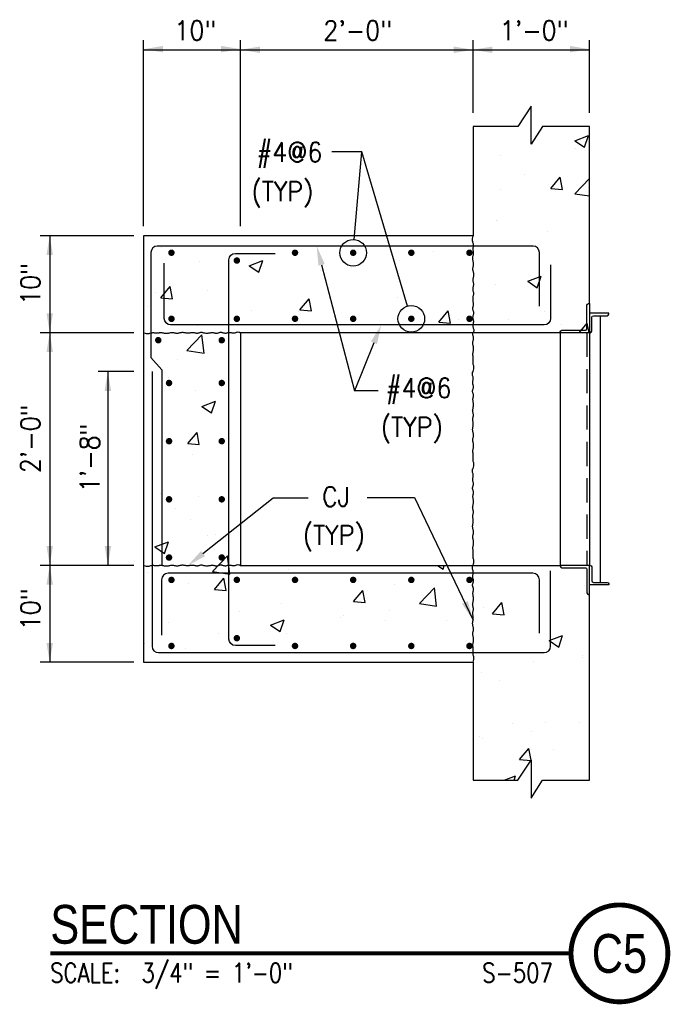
# Model space of a CAD drawing. Header units: inches. Extents: x -9715 to 32893, y -15613 to -1138.
# Tile 247 of 256: x 10602 to 10670, y -11944 to -11843. Entities that reach past the tile are written whole.
import ezdxf
from ezdxf.enums import TextEntityAlignment as Align

# ---------------------------------------------------------------- set-up
doc = ezdxf.new("R2010")
doc.units = ezdxf.units.IN
doc.header["$MEASUREMENT"] = 0
doc.linetypes.add('HIDDEN', pattern=[0.375, 0.25, -0.125])
doc.layers.get('0').update_dxf_attribs({"color": 252})
for name, color, linetype in [('A-ANNO-TITL', 2, 'Continuous'), ('S-ANNO-TEXT', 2, 'Continuous'), ('S1', 2, 'Continuous'), ('S2', 7, 'Continuous'), ('S3', 4, 'Continuous'), ('S5', 1, 'Continuous'), ('S6', 1, 'Continuous'), ('S7', 2, 'Continuous'), ('S7R', 2, 'Continuous')]:
    doc.layers.add(name, color=color, linetype=linetype)
doc.styles.add('125', font='romans.shx', dxfattribs={"width": 0.8, "height": 2})
doc.styles.add('TEXT', font='romans.shx', dxfattribs={"width": 0.8, "height": 16})
doc.styles.add('Title', font='swiss.ttf', dxfattribs={"width": 0.8})

# ---------------------------------------------------------------- blocks, each defined once
blk = doc.blocks.new('*X303')
at = {"color": 0}
for p, q in [((3299.58, 1962.27), (3307.98, 1965.5)), ((3305.55, 1958.25), (3307.98, 1965.5)), ((3299.58, 1962.27), (3305.55, 1958.25)), ((3299.95, 1957.7), (3299.95, 1957.7)), ((3253.44, 1952.87), (3253.44, 1952.87)), ((3268.19, 1941.33), (3268.19, 1941.33)), ((3284.81, 1932.78), (3290.59, 1939.67)), ((3291.98, 1932.15), (3290.6, 1939.67)), ((3299.56, 1929.47), (3308.58, 1938.88)), ((3253.59, 1932.19), (3253.59, 1932.19)), ((3284.81, 1932.78), (3291.98, 1932.15)), ((3299.56, 1929.47), (3308.58, 1928.07)), ((3250.78, 1912.83), (3250.78, 1912.83)), ((3251.98, 1912.92), (3251.98, 1912.92)), ((3282.35, 1905.84), (3282.35, 1905.84)), ((3043.65, 1896.15), (3043.65, 1896.15)), ((3129.75, 1896.79), (3129.75, 1896.79)), ((3212.37, 1893.83), (3212.37, 1893.83)), ((3236.62, 1894), (3236.62, 1894)), ((3067.43, 1887.79), (3067.43, 1887.79)), ((3097.93, 1884.87), (3106.33, 1888.09)), ((3097.93, 1884.87), (3103.9, 1880.84)), ((3103.9, 1880.84), (3106.33, 1888.09)), ((3161.13, 1884.06), (3161.13, 1884.06)), ((3191.17, 1888.02), (3191.17, 1888.02)), ((3142.38, 1881.81), (3142.38, 1881.81)), ((3270.38, 1875.26), (3278.79, 1878.48)), ((3276.35, 1871.23), (3278.79, 1878.48)), ((3043.25, 1865.1), (3049.03, 1872)), ((3050.42, 1864.47), (3049.03, 1872)), ((3085.34, 1874.09), (3085.34, 1874.09)), ((3250.52, 1872.97), (3250.52, 1872.97)), ((3270.38, 1875.26), (3276.35, 1871.23)), ((3039.89, 1868.1), (3039.89, 1868.1)), ((3043.25, 1865.1), (3050.42, 1864.48)), ((3072.4, 1869.8), (3072.4, 1869.8)), ((3189.91, 1865.29), (3189.91, 1865.29)), ((3035.23, 1859.63), (3035.23, 1859.63)), ((3129.32, 1857.57), (3135.1, 1864.47)), ((3136.49, 1856.94), (3135.1, 1864.46)), ((3099.29, 1856.92), (3099.29, 1856.92)), ((3128.3, 1856.84), (3128.3, 1856.84)), ((3129.32, 1857.57), (3136.49, 1856.95)), ((3163.35, 1854.21), (3163.35, 1854.21)), ((3215.39, 1850.04), (3221.17, 1856.94)), ((3222.56, 1849.41), (3221.17, 1856.93)), ((3280.83, 1856.65), (3280.83, 1856.65)), ((3065.97, 1847.84), (3065.97, 1847.84)), ((3205.05, 1846.67), (3205.05, 1846.67)), ((3215.39, 1850.04), (3222.56, 1849.42)), ((3227.41, 1851.51), (3227.41, 1851.51)), ((3258.2, 1851.83), (3258.2, 1851.83)), ((3291.47, 1848.8), (3291.47, 1848.8)), ((3302.23, 1843.43), (3307.24, 1849.41)), ((3308.35, 1843.43), (3307.25, 1849.4)), ((3059.33, 1832.44), (3068.68, 1842.18)), ((3060.53, 1843.51), (3060.53, 1843.51)), ((3070, 1830.78), (3068.68, 1842.18)), ((3059.33, 1832.44), (3070, 1830.79)), ((3053.77, 1826.76), (3053.77, 1826.76)), ((3048.25, 1815.79), (3048.25, 1815.79)), ((3064.51, 1807.89), (3064.51, 1807.89)), ((3068.73, 1797.85), (3077.13, 1801.07)), ((3068.73, 1797.85), (3074.7, 1793.82)), ((3074.7, 1793.82), (3077.13, 1801.07)), ((3075.42, 1795.92), (3075.42, 1795.92)), ((3059.9, 1774.84), (3065.68, 1781.73)), ((3067.07, 1774.21), (3065.68, 1781.73)), ((3059.9, 1774.84), (3067.07, 1774.21)), ((3063.05, 1767.95), (3063.05, 1767.95)), ((3043.29, 1744.19), (3043.29, 1744.19)), ((3066.42, 1742.08), (3066.42, 1742.08)), ((3052.05, 1734.6), (3052.05, 1734.6)), ((3061.59, 1728), (3061.59, 1728)), ((3039.53, 1710.83), (3047.93, 1714.06)), ((3045.5, 1706.8), (3047.94, 1714.05)), ((3072.05, 1717.85), (3072.05, 1717.85)), ((3077.35, 1718.48), (3077.35, 1718.48)), ((3039.53, 1710.83), (3045.5, 1706.8)), ((3075.24, 1695.68), (3084.59, 1705.43)), ((3085.91, 1694.03), (3084.59, 1705.42)), ((3034.85, 1694.75), (3034.85, 1694.75)), ((3064.9, 1698.7), (3064.9, 1698.7)), ((3075.24, 1695.68), (3085.91, 1694.03)), ((3122.46, 1697.05), (3122.46, 1697.05)), ((3214.64, 1699.43), (3217.96, 1697.19)), ((3217.96, 1697.19), (3218.71, 1699.43)), ((3060.13, 1688.05), (3060.13, 1688.05)), ((3076.55, 1684.58), (3082.33, 1691.47)), ((3083.72, 1683.95), (3082.33, 1691.47)), ((3076.55, 1684.58), (3083.72, 1683.95)), ((3162.62, 1677.05), (3168.4, 1683.94)), ((3169.79, 1676.42), (3168.4, 1683.94)), ((3187.86, 1687.86), (3187.86, 1687.86)), ((3203.31, 1675.82), (3212.66, 1685.56)), ((3213.98, 1674.17), (3212.66, 1685.56)), ((3305.55, 1682.23), (3305.55, 1682.23)), ((3305.84, 1687.25), (3305.84, 1687.25)), ((3162.62, 1677.05), (3169.79, 1676.42)), ((3230.05, 1677.27), (3230.05, 1677.27)), ((3248.69, 1669.52), (3254.47, 1676.41)), ((3255.86, 1668.89), (3254.47, 1676.41)), ((3092.23, 1670.9), (3092.23, 1670.9)), ((3117.88, 1675.85), (3117.88, 1675.85)), ((3184.6, 1671.29), (3184.6, 1671.29)), ((3203.31, 1675.82), (3213.98, 1674.17)), ((3243.22, 1673.23), (3243.22, 1673.23)), ((3047.89, 1663.84), (3047.89, 1663.84)), ((3111.16, 1662.52), (3119.56, 1665.74)), ((3117.13, 1658.49), (3119.56, 1665.74)), ((3154.56, 1667.33), (3154.56, 1667.33)), ((3156.29, 1668.19), (3156.29, 1668.19)), ((3182.61, 1665.55), (3182.61, 1665.55)), ((3220.35, 1665.49), (3220.35, 1665.49)), ((3248.69, 1669.52), (3255.86, 1668.89)), ((3111.16, 1662.52), (3117.13, 1658.49)), ((3284.41, 1662.78), (3284.41, 1662.78)), ((3078.78, 1657.36), (3078.78, 1657.36)), ((3121, 1657.1), (3121, 1657.1)), ((3283.62, 1652.91), (3292.02, 1656.13)), ((3283.62, 1652.91), (3289.59, 1648.88)), ((3289.59, 1648.88), (3292.02, 1656.13)), ((3033.33, 1651.37), (3033.33, 1651.37)), ((3058.67, 1648.11), (3058.67, 1648.11)), ((3274.27, 1639.92), (3274.27, 1639.92)), ((3304.09, 1642.28), (3304.09, 1642.28)), ((3304.31, 1643.87), (3304.31, 1643.87)), ((3241.77, 1633.29), (3241.77, 1633.29)), ((3252.89, 1628.28), (3252.89, 1628.28)), ((3261.04, 1601.46), (3261.04, 1601.46)), ((3281.64, 1601.93), (3281.64, 1601.93)), ((3302.63, 1602.34), (3302.63, 1602.34)), ((3240.31, 1593.34), (3240.31, 1593.34)), ((3242.7, 1592.59), (3242.7, 1592.59)), ((3272.74, 1596.54), (3272.74, 1596.54)), ((3265.34, 1579.25), (3271.12, 1586.15)), ((3272.47, 1578.86), (3271.12, 1586.15)), ((3286.34, 1585.34), (3286.34, 1585.34)), ((3265.34, 1579.25), (3272.32, 1578.64)), ((3272.51, 1578.63), (3272.51, 1578.63)), ((3272.51, 1578.62), (3272.51, 1578.63)), ((3255.82, 1566.43), (3262.82, 1569.11)), ((3261.92, 1566.43), (3262.82, 1569.11))]:
    blk.add_line(p, q, dxfattribs=at)
blk = doc.blocks.new('NAVFAC_Anno_Title_T1')
at = {"color": 0, "linetype": 'ByBlock', "lineweight": -2, "style": 'Title'}
blk.add_attdef('TITLE', (0, 0.5), '', height=2, dxfattribs=at)
at = {"color": 0, "linetype": 'ByBlock', "lineweight": -2, "style": 'TEXT', "width": 0.8}
blk.add_attdef('SCALE', text='', height=1, dxfattribs=at).set_placement((0, -0.5), align=Align.TOP_LEFT)
blk = doc.blocks.new('NAVFAC_Anno_Title_B1')
at = {"const_width": 0.25}
blk.add_lwpolyline([(0, -2.5, -1), (0, 2.5, -1)], format="xyb", close=True, dxfattribs=at)
at = {"color": 0, "linetype": 'ByBlock', "lineweight": -2, "style": 'Title', "width": 0.8}
blk.add_attdef('NUMBER', text='', height=2, dxfattribs=at).set_placement((0, 0), align=Align.MIDDLE_CENTER)
at = {"color": 0, "linetype": 'ByBlock', "lineweight": -2, "style": 'TEXT', "width": 0.8}
blk.add_attdef('CUT_FROM', text='', height=1, dxfattribs=at).set_placement((-3.443, -0.5), align=Align.TOP_RIGHT)

msp = doc.modelspace()

# ---------------------------------------------------------------- linework, layer by layer
at = {"layer": 'A-ANNO-TITL', "const_width": 0.4}
msp.add_lwpolyline([(10605.54254, -11939.12408), (10659.26783, -11939.12408)], dxfattribs=at)
at = {"layer": 'S1', "color": 2}
for points in [[(10661.1659, -11872.09671), (10661.1659, -11853.82016), (10656.32039, -11853.82016), (10655.15373, -11855.65349), (10655.15373, -11851.73683), (10653.77873, -11853.82016), (10649.1659, -11853.82016), (10649.1659, -11865.09671), (10615.1659, -11865.09671), (10615.1659, -11909.09671), (10649.1659, -11909.09671), (10649.1659, -11921.26438), (10653.77873, -11921.26438), (10655.15373, -11919.18105), (10655.15373, -11923.09771), (10656.32039, -11921.26438), (10661.1659, -11921.26438), (10661.1659, -11902.09671)], [(10658.1659, -11875.09671), (10625.1659, -11875.09671), (10625.1659, -11899.09671), (10658.1659, -11899.09671)]]:
    msp.add_lwpolyline(points, dxfattribs=at)
at = {"layer": 'S1', "color": 1}
for points in [[(10649.1659, -11865.09671), (10649.11393, -11865.24495), (10649.08585, -11865.37405), (10649.07703, -11865.48678), (10649.08282, -11865.58589), (10649.09859, -11865.67413), (10649.11969, -11865.75426), (10649.1415, -11865.82903), (10649.15936, -11865.90121), (10649.16971, -11865.97303), (10649.17317, -11866.04472), (10649.17144, -11866.11598), (10649.16623, -11866.18652), (10649.15922, -11866.25604), (10649.15211, -11866.32425), (10649.1466, -11866.39087), (10649.14439, -11866.45559), (10649.14666, -11866.51823), (10649.15255, -11866.57899), (10649.16071, -11866.6382), (10649.16976, -11866.69615), (10649.17835, -11866.75317), (10649.1851, -11866.80957), (10649.18865, -11866.86565), (10649.18764, -11866.92174), (10649.18121, -11866.97816), (10649.17049, -11867.03536), (10649.15711, -11867.09381), (10649.14273, -11867.15398), (10649.12896, -11867.21633), (10649.11746, -11867.28133), (10649.10985, -11867.34946), (10649.10779, -11867.42118), (10649.11232, -11867.49669), (10649.12219, -11867.57517), (10649.13557, -11867.65552), (10649.15063, -11867.73666), (10649.16553, -11867.81748), (10649.17844, -11867.89689), (10649.18753, -11867.97381), (10649.19097, -11868.04714), (10649.18755, -11868.11611), (10649.17855, -11868.18121), (10649.16588, -11868.24327), (10649.15146, -11868.30311), (10649.1372, -11868.36154), (10649.125, -11868.41938), (10649.11678, -11868.47746), (10649.11444, -11868.5366), (10649.11927, -11868.59747), (10649.12999, -11868.66021), (10649.14468, -11868.72482), (10649.16144, -11868.79131), (10649.17836, -11868.85967), (10649.19352, -11868.92991), (10649.20502, -11869.00201), (10649.21094, -11869.07599), (10649.20998, -11869.15172), (10649.20329, -11869.22853), (10649.19263, -11869.30566), (10649.17974, -11869.38232), (10649.16639, -11869.45773), (10649.15432, -11869.53111), (10649.14529, -11869.60168), (10649.14106, -11869.66866), (10649.14282, -11869.73156), (10649.14948, -11869.79097), (10649.15943, -11869.84782), (10649.17101, -11869.90298), (10649.18259, -11869.95737), (10649.19253, -11870.01187), (10649.1992, -11870.06739), (10649.20095, -11870.12482), (10649.19672, -11870.18479), (10649.18765, -11870.24682), (10649.17545, -11870.31018), (10649.16186, -11870.37412), (10649.14857, -11870.43791), (10649.13732, -11870.50081), (10649.12981, -11870.56206), (10649.12775, -11870.62093), (10649.13228, -11870.67693), (10649.14215, -11870.73055), (10649.15553, -11870.78253), (10649.17059, -11870.83361), (10649.18549, -11870.88454), (10649.19841, -11870.93605), (10649.2075, -11870.98889), (10649.21094, -11871.04379), (10649.20749, -11871.10138), (10649.19835, -11871.16178), (10649.18532, -11871.225), (10649.17018, -11871.29102), (10649.15472, -11871.35984), (10649.14075, -11871.43148), (10649.13005, -11871.50593), (10649.12443, -11871.58319), (10649.12508, -11871.66307), (10649.13092, -11871.74467), (10649.14028, -11871.8269), (10649.15146, -11871.90866), (10649.1628, -11871.98885), (10649.17262, -11872.0664), (10649.17924, -11872.1402), (10649.18099, -11872.20915), (10649.17677, -11872.27252), (10649.16778, -11872.33089), (10649.15584, -11872.38521), (10649.14273, -11872.4364), (10649.13023, -11872.48541), (10649.12016, -11872.53317), (10649.1143, -11872.58061), (10649.11444, -11872.62869), (10649.12174, -11872.67815), (10649.13477, -11872.72909), (10649.15147, -11872.78144), (10649.16976, -11872.83512), (10649.18759, -11872.89005), (10649.20288, -11872.94614), (10649.21357, -11873.00333), (10649.21759, -11873.06154), (10649.21358, -11873.12062), (10649.20298, -11873.1802), (10649.18794, -11873.23987), (10649.17059, -11873.29919), (10649.15309, -11873.35772), (10649.13758, -11873.41505), (10649.1262, -11873.47073), (10649.1211, -11873.52435), (10649.12372, -11873.57568), (10649.13269, -11873.62533), (10649.14596, -11873.67412), (10649.16144, -11873.72288), (10649.17708, -11873.77241), (10649.19082, -11873.82355), (10649.20057, -11873.8771), (10649.20428, -11873.93389), (10649.20063, -11873.9945), (10649.19126, -11874.05854), (10649.17858, -11874.1254), (10649.16498, -11874.19443), (10649.15286, -11874.26503), (10649.14462, -11874.33657), (10649.14266, -11874.40841), (10649.14938, -11874.47995), (10649.16593, -11874.5508), (10649.18847, -11874.62163), (10649.21196, -11874.69333), (10649.2313, -11874.76681), (10649.24144, -11874.84298), (10649.2373, -11874.92275), (10649.21381, -11875.00703), (10649.1659, -11875.09671)], [(10615.1659, -11875.09671), (10615.31414, -11875.14868), (10615.44325, -11875.17676), (10615.55598, -11875.18558), (10615.65508, -11875.17979), (10615.74332, -11875.16403), (10615.82345, -11875.14292), (10615.89823, -11875.12112), (10615.97041, -11875.10325), (10616.04223, -11875.09291), (10616.11392, -11875.08945), (10616.18518, -11875.09117), (10616.25571, -11875.09639), (10616.32523, -11875.1034), (10616.39345, -11875.1105), (10616.46006, -11875.11601), (10616.52479, -11875.11822), (10616.58742, -11875.11595), (10616.64819, -11875.11006), (10616.70739, -11875.1019), (10616.76535, -11875.09285), (10616.82237, -11875.08427), (10616.87877, -11875.07751), (10616.93485, -11875.07396), (10616.99093, -11875.07497), (10617.04735, -11875.0814), (10617.10455, -11875.09212), (10617.163, -11875.1055), (10617.22317, -11875.11989), (10617.28552, -11875.13365), (10617.35053, -11875.14515), (10617.41866, -11875.15276), (10617.49037, -11875.15482), (10617.56589, -11875.15029), (10617.64437, -11875.14042), (10617.72472, -11875.12704), (10617.80585, -11875.11198), (10617.88667, -11875.09708), (10617.96609, -11875.08417), (10618.04301, -11875.07508), (10618.11634, -11875.07164), (10618.18531, -11875.07506), (10618.25041, -11875.08407), (10618.31247, -11875.09673), (10618.3723, -11875.11115), (10618.43073, -11875.12542), (10618.48858, -11875.13762), (10618.54666, -11875.14584), (10618.60579, -11875.14817), (10618.66666, -11875.14334), (10618.7294, -11875.13262), (10618.79402, -11875.11793), (10618.86051, -11875.10117), (10618.92887, -11875.08425), (10618.9991, -11875.06909), (10619.07121, -11875.0576), (10619.14519, -11875.05168), (10619.22091, -11875.05263), (10619.29773, -11875.05932), (10619.37485, -11875.06998), (10619.45151, -11875.08287), (10619.52692, -11875.09622), (10619.60031, -11875.10829), (10619.67088, -11875.11732), (10619.73786, -11875.12155), (10619.80075, -11875.1198), (10619.86017, -11875.11313), (10619.91702, -11875.10318), (10619.97218, -11875.0916), (10620.02657, -11875.08002), (10620.08107, -11875.07008), (10620.13659, -11875.06341), (10620.19402, -11875.06166), (10620.25398, -11875.06589), (10620.31602, -11875.07497), (10620.37938, -11875.08716), (10620.44332, -11875.10075), (10620.50711, -11875.11404), (10620.57, -11875.12529), (10620.63125, -11875.13281), (10620.69013, -11875.13486), (10620.74613, -11875.13033), (10620.79974, -11875.12046), (10620.85172, -11875.10708), (10620.90281, -11875.09202), (10620.95373, -11875.07712), (10621.00524, -11875.06421), (10621.05808, -11875.05511), (10621.11299, -11875.05168), (10621.17058, -11875.05512), (10621.23098, -11875.06426), (10621.29419, -11875.07729), (10621.36021, -11875.09244), (10621.42904, -11875.10789), (10621.50068, -11875.12186), (10621.57513, -11875.13256), (10621.65238, -11875.13819), (10621.73227, -11875.13753), (10621.81387, -11875.13169), (10621.8961, -11875.12234), (10621.97785, -11875.11115), (10622.05805, -11875.09981), (10622.13559, -11875.08999), (10622.20939, -11875.08337), (10622.27835, -11875.08162), (10622.34172, -11875.08585), (10622.40009, -11875.09483), (10622.4544, -11875.10677), (10622.5056, -11875.11989), (10622.5546, -11875.13238), (10622.60236, -11875.14245), (10622.64981, -11875.14831), (10622.69788, -11875.14817), (10622.74734, -11875.14087), (10622.79829, -11875.12784), (10622.85064, -11875.11115), (10622.90432, -11875.09285), (10622.95924, -11875.07503), (10623.01534, -11875.05973), (10623.07253, -11875.04904), (10623.13073, -11875.04502), (10623.18981, -11875.04903), (10623.2494, -11875.05963), (10623.30907, -11875.07467), (10623.36838, -11875.09202), (10623.42692, -11875.10952), (10623.48424, -11875.12503), (10623.53993, -11875.13641), (10623.59355, -11875.14151), (10623.64488, -11875.1389), (10623.69453, -11875.12992), (10623.74332, -11875.11666), (10623.79207, -11875.10117), (10623.84161, -11875.08553), (10623.89274, -11875.0718), (10623.9463, -11875.06204), (10624.00309, -11875.05833), (10624.0637, -11875.06199), (10624.12774, -11875.07135), (10624.19459, -11875.08404), (10624.26363, -11875.09764), (10624.33423, -11875.10975), (10624.40576, -11875.11799), (10624.47761, -11875.11995), (10624.54915, -11875.11323), (10624.62, -11875.09669), (10624.69082, -11875.07414), (10624.76252, -11875.05066), (10624.83601, -11875.03131), (10624.91218, -11875.02117), (10624.99195, -11875.02531), (10625.07622, -11875.0488), (10625.1659, -11875.09671)], [(10649.1659, -11879.09671), (10649.21788, -11878.94847), (10649.24596, -11878.81936), (10649.25478, -11878.70664), (10649.24899, -11878.60753), (10649.23322, -11878.51929), (10649.21212, -11878.43916), (10649.19031, -11878.36438), (10649.17245, -11878.29221), (10649.1621, -11878.22038), (10649.15864, -11878.14869), (10649.16037, -11878.07744), (10649.16558, -11878.0069), (10649.17259, -11877.93738), (10649.1797, -11877.86916), (10649.18521, -11877.80255), (10649.18742, -11877.73783), (10649.18515, -11877.67519), (10649.17926, -11877.61442), (10649.1711, -11877.55522), (10649.16205, -11877.49726), (10649.15346, -11877.44024), (10649.14671, -11877.38385), (10649.14316, -11877.32776), (10649.14416, -11877.27168), (10649.1506, -11877.21526), (10649.16132, -11877.15806), (10649.17469, -11877.09961), (10649.18908, -11877.03944), (10649.20285, -11876.97709), (10649.21435, -11876.91208), (10649.22195, -11876.84396), (10649.22402, -11876.77224), (10649.21949, -11876.69673), (10649.20962, -11876.61825), (10649.19624, -11876.53789), (10649.18118, -11876.45676), (10649.16628, -11876.37594), (10649.15337, -11876.29652), (10649.14427, -11876.2196), (10649.14084, -11876.14627), (10649.14426, -11876.07731), (10649.15326, -11876.0122), (10649.16593, -11875.95014), (10649.18035, -11875.89031), (10649.19461, -11875.83188), (10649.20681, -11875.77403), (10649.21503, -11875.71595), (10649.21737, -11875.65682), (10649.21254, -11875.59595), (10649.20182, -11875.53321), (10649.18713, -11875.46859), (10649.17037, -11875.40211), (10649.15345, -11875.33374), (10649.13829, -11875.26351), (10649.12679, -11875.1914), (10649.12087, -11875.11742), (10649.12113, -11875.09671)], [(10649.1659, -11889.09671), (10649.21788, -11888.94847), (10649.24596, -11888.81936), (10649.25478, -11888.70664), (10649.24899, -11888.60753), (10649.23322, -11888.51929), (10649.21212, -11888.43916), (10649.19031, -11888.36438), (10649.17245, -11888.29221), (10649.1621, -11888.22038), (10649.15864, -11888.14869), (10649.16037, -11888.07744), (10649.16558, -11888.0069), (10649.17259, -11887.93738), (10649.1797, -11887.86916), (10649.18521, -11887.80255), (10649.18742, -11887.73783), (10649.18515, -11887.67519), (10649.17926, -11887.61442), (10649.1711, -11887.55522), (10649.16205, -11887.49726), (10649.15346, -11887.44024), (10649.14671, -11887.38385), (10649.14316, -11887.32776), (10649.14416, -11887.27168), (10649.1506, -11887.21526), (10649.16132, -11887.15806), (10649.17469, -11887.09961), (10649.18908, -11887.03944), (10649.20285, -11886.97709), (10649.21435, -11886.91208), (10649.22195, -11886.84396), (10649.22402, -11886.77224), (10649.21949, -11886.69673), (10649.20962, -11886.61825), (10649.19624, -11886.53789), (10649.18118, -11886.45676), (10649.16628, -11886.37594), (10649.15337, -11886.29652), (10649.14427, -11886.2196), (10649.14084, -11886.14627), (10649.14426, -11886.07731), (10649.15326, -11886.0122), (10649.16593, -11885.95014), (10649.18035, -11885.89031), (10649.19461, -11885.83188), (10649.20681, -11885.77403), (10649.21503, -11885.71595), (10649.21737, -11885.65682), (10649.21254, -11885.59595), (10649.20182, -11885.53321), (10649.18713, -11885.46859), (10649.17037, -11885.40211), (10649.15345, -11885.33374), (10649.13829, -11885.26351), (10649.12679, -11885.1914), (10649.12087, -11885.11742), (10649.12183, -11885.0417), (10649.12851, -11884.96489), (10649.13918, -11884.88776), (10649.15207, -11884.8111), (10649.16542, -11884.73569), (10649.17749, -11884.66231), (10649.18652, -11884.59173), (10649.19075, -11884.52475), (10649.18899, -11884.46186), (10649.18232, -11884.40244), (10649.17238, -11884.3456), (10649.1608, -11884.29043), (10649.14922, -11884.23605), (10649.13928, -11884.18154), (10649.13261, -11884.12603), (10649.13085, -11884.0686), (10649.13509, -11884.00863), (10649.14416, -11883.9466), (10649.15635, -11883.88324), (10649.16995, -11883.81929), (10649.18323, -11883.7555), (10649.19449, -11883.69261), (10649.202, -11883.63136), (10649.20406, -11883.57248), (10649.19953, -11883.51649), (10649.18965, -11883.46287), (10649.17627, -11883.41089), (10649.16122, -11883.35981), (10649.14631, -11883.30888), (10649.1334, -11883.25737), (10649.12431, -11883.20453), (10649.12087, -11883.14962), (10649.12432, -11883.09203), (10649.13345, -11883.03163), (10649.14649, -11882.96842), (10649.16163, -11882.9024), (10649.17709, -11882.83357), (10649.19106, -11882.76193), (10649.20176, -11882.68749), (10649.20738, -11882.61023), (10649.20673, -11882.53034), (10649.20088, -11882.44874), (10649.19153, -11882.36652), (10649.18035, -11882.28476), (10649.16901, -11882.20456), (10649.15919, -11882.12702), (10649.15257, -11882.05322), (10649.15082, -11881.98426), (10649.15504, -11881.92089), (10649.16402, -11881.86252), (10649.17597, -11881.80821), (10649.18908, -11881.75702), (10649.20157, -11881.70801), (10649.21165, -11881.66025), (10649.21751, -11881.6128), (10649.21737, -11881.56473), (10649.21007, -11881.51527), (10649.19704, -11881.46432), (10649.18034, -11881.41197), (10649.16205, -11881.35829), (10649.14422, -11881.30337), (10649.12893, -11881.24727), (10649.11824, -11881.19008), (10649.11422, -11881.13188), (10649.11823, -11881.0728), (10649.12883, -11881.01321), (10649.14387, -11880.95355), (10649.16122, -11880.89423), (10649.17872, -11880.8357), (10649.19423, -11880.77837), (10649.20561, -11880.72268), (10649.21071, -11880.66907), (10649.20809, -11880.61774), (10649.19912, -11880.56808), (10649.18585, -11880.51929), (10649.17037, -11880.47054), (10649.15472, -11880.421), (10649.14099, -11880.36987), (10649.13124, -11880.31632), (10649.12753, -11880.25952), (10649.13118, -11880.19891), (10649.14055, -11880.13487), (10649.15323, -11880.06802), (10649.16683, -11879.99898), (10649.17895, -11879.92838), (10649.18719, -11879.85685), (10649.18914, -11879.785), (10649.18243, -11879.71347), (10649.16588, -11879.64261), (10649.14333, -11879.57179), (10649.11985, -11879.50009), (10649.10051, -11879.42661), (10649.09037, -11879.35043), (10649.09451, -11879.27066), (10649.118, -11879.18639), (10649.1659, -11879.09671)], [(10649.1659, -11899.09671), (10649.21788, -11898.94847), (10649.24596, -11898.81936), (10649.25478, -11898.70664), (10649.24899, -11898.60753), (10649.23322, -11898.51929), (10649.21212, -11898.43916), (10649.19031, -11898.36438), (10649.17245, -11898.29221), (10649.1621, -11898.22038), (10649.15864, -11898.14869), (10649.16037, -11898.07744), (10649.16558, -11898.0069), (10649.17259, -11897.93738), (10649.1797, -11897.86916), (10649.18521, -11897.80255), (10649.18742, -11897.73783), (10649.18515, -11897.67519), (10649.17926, -11897.61442), (10649.1711, -11897.55522), (10649.16205, -11897.49726), (10649.15346, -11897.44024), (10649.14671, -11897.38385), (10649.14316, -11897.32776), (10649.14416, -11897.27168), (10649.1506, -11897.21526), (10649.16132, -11897.15806), (10649.17469, -11897.09961), (10649.18908, -11897.03944), (10649.20285, -11896.97709), (10649.21435, -11896.91208), (10649.22195, -11896.84396), (10649.22402, -11896.77224), (10649.21949, -11896.69673), (10649.20962, -11896.61825), (10649.19624, -11896.53789), (10649.18118, -11896.45676), (10649.16628, -11896.37594), (10649.15337, -11896.29652), (10649.14427, -11896.2196), (10649.14084, -11896.14627), (10649.14426, -11896.07731), (10649.15326, -11896.0122), (10649.16593, -11895.95014), (10649.18035, -11895.89031), (10649.19461, -11895.83188), (10649.20681, -11895.77403), (10649.21503, -11895.71595), (10649.21737, -11895.65682), (10649.21254, -11895.59595), (10649.20182, -11895.53321), (10649.18713, -11895.46859), (10649.17037, -11895.40211), (10649.15345, -11895.33374), (10649.13829, -11895.26351), (10649.12679, -11895.1914), (10649.12087, -11895.11742), (10649.12183, -11895.0417), (10649.12851, -11894.96489), (10649.13918, -11894.88776), (10649.15207, -11894.8111), (10649.16542, -11894.73569), (10649.17749, -11894.66231), (10649.18652, -11894.59173), (10649.19075, -11894.52475), (10649.18899, -11894.46186), (10649.18232, -11894.40244), (10649.17238, -11894.3456), (10649.1608, -11894.29043), (10649.14922, -11894.23605), (10649.13928, -11894.18154), (10649.13261, -11894.12603), (10649.13085, -11894.0686), (10649.13509, -11894.00863), (10649.14416, -11893.9466), (10649.15635, -11893.88324), (10649.16995, -11893.81929), (10649.18323, -11893.7555), (10649.19449, -11893.69261), (10649.202, -11893.63136), (10649.20406, -11893.57248), (10649.19953, -11893.51649), (10649.18965, -11893.46287), (10649.17627, -11893.41089), (10649.16122, -11893.35981), (10649.14631, -11893.30888), (10649.1334, -11893.25737), (10649.12431, -11893.20453), (10649.12087, -11893.14962), (10649.12432, -11893.09203), (10649.13345, -11893.03163), (10649.14649, -11892.96842), (10649.16163, -11892.9024), (10649.17709, -11892.83357), (10649.19106, -11892.76193), (10649.20176, -11892.68749), (10649.20738, -11892.61023), (10649.20673, -11892.53034), (10649.20088, -11892.44874), (10649.19153, -11892.36652), (10649.18035, -11892.28476), (10649.16901, -11892.20456), (10649.15919, -11892.12702), (10649.15257, -11892.05322), (10649.15082, -11891.98426), (10649.15504, -11891.92089), (10649.16402, -11891.86252), (10649.17597, -11891.80821), (10649.18908, -11891.75702), (10649.20157, -11891.70801), (10649.21165, -11891.66025), (10649.21751, -11891.6128), (10649.21737, -11891.56473), (10649.21007, -11891.51527), (10649.19704, -11891.46432), (10649.18034, -11891.41197), (10649.16205, -11891.35829), (10649.14422, -11891.30337), (10649.12893, -11891.24727), (10649.11824, -11891.19008), (10649.11422, -11891.13188), (10649.11823, -11891.0728), (10649.12883, -11891.01321), (10649.14387, -11890.95355), (10649.16122, -11890.89423), (10649.17872, -11890.8357), (10649.19423, -11890.77837), (10649.20561, -11890.72268), (10649.21071, -11890.66907), (10649.20809, -11890.61774), (10649.19912, -11890.56808), (10649.18585, -11890.51929), (10649.17037, -11890.47054), (10649.15472, -11890.421), (10649.14099, -11890.36987), (10649.13124, -11890.31632), (10649.12753, -11890.25952), (10649.13118, -11890.19891), (10649.14055, -11890.13487), (10649.15323, -11890.06802), (10649.16683, -11889.99898), (10649.17895, -11889.92838), (10649.18719, -11889.85685), (10649.18914, -11889.785), (10649.18243, -11889.71347), (10649.16588, -11889.64261), (10649.14333, -11889.57179), (10649.11985, -11889.50009), (10649.10051, -11889.42661), (10649.09037, -11889.35043), (10649.09451, -11889.27066), (10649.118, -11889.18639), (10649.1659, -11889.09671)], [(10615.1659, -11899.09671), (10615.31414, -11899.14868), (10615.44325, -11899.17676), (10615.55598, -11899.18558), (10615.65508, -11899.17979), (10615.74332, -11899.16403), (10615.82345, -11899.14292), (10615.89823, -11899.12112), (10615.97041, -11899.10325), (10616.04223, -11899.09291), (10616.11392, -11899.08945), (10616.18518, -11899.09117), (10616.25571, -11899.09639), (10616.32523, -11899.1034), (10616.39345, -11899.1105), (10616.46006, -11899.11601), (10616.52479, -11899.11822), (10616.58742, -11899.11595), (10616.64819, -11899.11006), (10616.70739, -11899.1019), (10616.76535, -11899.09285), (10616.82237, -11899.08427), (10616.87877, -11899.07751), (10616.93485, -11899.07396), (10616.99093, -11899.07497), (10617.04735, -11899.0814), (10617.10455, -11899.09212), (10617.163, -11899.1055), (10617.22317, -11899.11989), (10617.28552, -11899.13365), (10617.35053, -11899.14515), (10617.41866, -11899.15276), (10617.49037, -11899.15482), (10617.56589, -11899.15029), (10617.64437, -11899.14042), (10617.72472, -11899.12704), (10617.80585, -11899.11198), (10617.88667, -11899.09708), (10617.96609, -11899.08417), (10618.04301, -11899.07508), (10618.11634, -11899.07164), (10618.18531, -11899.07506), (10618.25041, -11899.08407), (10618.31247, -11899.09673), (10618.3723, -11899.11115), (10618.43073, -11899.12542), (10618.48858, -11899.13762), (10618.54666, -11899.14584), (10618.60579, -11899.14817), (10618.66666, -11899.14334), (10618.7294, -11899.13262), (10618.79402, -11899.11793), (10618.86051, -11899.10117), (10618.92887, -11899.08425), (10618.9991, -11899.06909), (10619.07121, -11899.0576), (10619.14519, -11899.05168), (10619.22091, -11899.05263), (10619.29773, -11899.05932), (10619.37485, -11899.06998), (10619.45151, -11899.08287), (10619.52692, -11899.09622), (10619.60031, -11899.10829), (10619.67088, -11899.11732), (10619.73786, -11899.12155), (10619.80075, -11899.1198), (10619.86017, -11899.11313), (10619.91702, -11899.10318), (10619.97218, -11899.0916), (10620.02657, -11899.08002), (10620.08107, -11899.07008), (10620.13659, -11899.06341), (10620.19402, -11899.06166), (10620.25398, -11899.06589), (10620.31602, -11899.07497), (10620.37938, -11899.08716), (10620.44332, -11899.10075), (10620.50711, -11899.11404), (10620.57, -11899.12529), (10620.63125, -11899.13281), (10620.69013, -11899.13486), (10620.74613, -11899.13033), (10620.79974, -11899.12046), (10620.85172, -11899.10708), (10620.90281, -11899.09202), (10620.95373, -11899.07712), (10621.00524, -11899.06421), (10621.05808, -11899.05511), (10621.11299, -11899.05168), (10621.17058, -11899.05512), (10621.23098, -11899.06426), (10621.29419, -11899.07729), (10621.36021, -11899.09244), (10621.42904, -11899.10789), (10621.50068, -11899.12186), (10621.57513, -11899.13256), (10621.65238, -11899.13819), (10621.73227, -11899.13753), (10621.81387, -11899.13169), (10621.8961, -11899.12234), (10621.97785, -11899.11115), (10622.05805, -11899.09981), (10622.13559, -11899.08999), (10622.20939, -11899.08337), (10622.27835, -11899.08162), (10622.34172, -11899.08585), (10622.40009, -11899.09483), (10622.4544, -11899.10677), (10622.5056, -11899.11989), (10622.5546, -11899.13238), (10622.60236, -11899.14245), (10622.64981, -11899.14831), (10622.69788, -11899.14817), (10622.74734, -11899.14087), (10622.79829, -11899.12784), (10622.85064, -11899.11115), (10622.90432, -11899.09285), (10622.95924, -11899.07503), (10623.01534, -11899.05973), (10623.07253, -11899.04904), (10623.13073, -11899.04502), (10623.18981, -11899.04903), (10623.2494, -11899.05963), (10623.30907, -11899.07467), (10623.36838, -11899.09202), (10623.42692, -11899.10952), (10623.48424, -11899.12503), (10623.53993, -11899.13641), (10623.59355, -11899.14151), (10623.64488, -11899.1389), (10623.69453, -11899.12992), (10623.74332, -11899.11666), (10623.79207, -11899.10117), (10623.84161, -11899.08553), (10623.89274, -11899.0718), (10623.9463, -11899.06204), (10624.00309, -11899.05833), (10624.0637, -11899.06199), (10624.12774, -11899.07135), (10624.19459, -11899.08404), (10624.26363, -11899.09764), (10624.33423, -11899.10975), (10624.40576, -11899.11799), (10624.47761, -11899.11995), (10624.54915, -11899.11323), (10624.62, -11899.09669), (10624.69082, -11899.07414), (10624.76252, -11899.05066), (10624.83601, -11899.03131), (10624.91218, -11899.02117), (10624.99195, -11899.02531), (10625.07622, -11899.0488), (10625.1659, -11899.09671)], [(10649.1659, -11909.09671), (10649.21788, -11908.94847), (10649.24596, -11908.81936), (10649.25478, -11908.70664), (10649.24899, -11908.60753), (10649.23322, -11908.51929), (10649.21212, -11908.43916), (10649.19031, -11908.36438), (10649.17245, -11908.29221), (10649.1621, -11908.22038), (10649.15864, -11908.14869), (10649.16037, -11908.07744), (10649.16558, -11908.0069), (10649.17259, -11907.93738), (10649.1797, -11907.86916), (10649.18521, -11907.80255), (10649.18742, -11907.73783), (10649.18515, -11907.67519), (10649.17926, -11907.61442), (10649.1711, -11907.55522), (10649.16205, -11907.49726), (10649.15346, -11907.44024), (10649.14671, -11907.38385), (10649.14316, -11907.32776), (10649.14416, -11907.27168), (10649.1506, -11907.21526), (10649.16132, -11907.15806), (10649.17469, -11907.09961), (10649.18908, -11907.03944), (10649.20285, -11906.97709), (10649.21435, -11906.91208), (10649.22195, -11906.84396), (10649.22402, -11906.77224), (10649.21949, -11906.69673), (10649.20962, -11906.61825), (10649.19624, -11906.53789), (10649.18118, -11906.45676), (10649.16628, -11906.37594), (10649.15337, -11906.29652), (10649.14427, -11906.2196), (10649.14084, -11906.14627), (10649.14426, -11906.07731), (10649.15326, -11906.0122), (10649.16593, -11905.95014), (10649.18035, -11905.89031), (10649.19461, -11905.83188), (10649.20681, -11905.77403), (10649.21503, -11905.71595), (10649.21737, -11905.65682), (10649.21254, -11905.59595), (10649.20182, -11905.53321), (10649.18713, -11905.46859), (10649.17037, -11905.40211), (10649.15345, -11905.33374), (10649.13829, -11905.26351), (10649.12679, -11905.1914), (10649.12087, -11905.11742), (10649.12183, -11905.0417), (10649.12851, -11904.96489), (10649.13918, -11904.88776), (10649.15207, -11904.8111), (10649.16542, -11904.73569), (10649.17749, -11904.66231), (10649.18652, -11904.59173), (10649.19075, -11904.52475), (10649.18899, -11904.46186), (10649.18232, -11904.40244), (10649.17238, -11904.3456), (10649.1608, -11904.29043), (10649.14922, -11904.23605), (10649.13928, -11904.18154), (10649.13261, -11904.12603), (10649.13085, -11904.0686), (10649.13509, -11904.00863), (10649.14416, -11903.9466), (10649.15635, -11903.88324), (10649.16995, -11903.81929), (10649.18323, -11903.7555), (10649.19449, -11903.69261), (10649.202, -11903.63136), (10649.20406, -11903.57248), (10649.19953, -11903.51649), (10649.18965, -11903.46287), (10649.17627, -11903.41089), (10649.16122, -11903.35981), (10649.14631, -11903.30888), (10649.1334, -11903.25737), (10649.12431, -11903.20453), (10649.12087, -11903.14962), (10649.12432, -11903.09203), (10649.13345, -11903.03163), (10649.14649, -11902.96842), (10649.16163, -11902.9024), (10649.17709, -11902.83357), (10649.19106, -11902.76193), (10649.20176, -11902.68749), (10649.20738, -11902.61023), (10649.20673, -11902.53034), (10649.20088, -11902.44874), (10649.19153, -11902.36652), (10649.18035, -11902.28476), (10649.16901, -11902.20456), (10649.15919, -11902.12702), (10649.15257, -11902.05322), (10649.15082, -11901.98426), (10649.15504, -11901.92089), (10649.16402, -11901.86252), (10649.17597, -11901.80821), (10649.18908, -11901.75702), (10649.20157, -11901.70801), (10649.21165, -11901.66025), (10649.21751, -11901.6128), (10649.21737, -11901.56473), (10649.21007, -11901.51527), (10649.19704, -11901.46432), (10649.18034, -11901.41197), (10649.16205, -11901.35829), (10649.14422, -11901.30337), (10649.12893, -11901.24727), (10649.11824, -11901.19008), (10649.11422, -11901.13188), (10649.11823, -11901.0728), (10649.12883, -11901.01321), (10649.14387, -11900.95355), (10649.16122, -11900.89423), (10649.17872, -11900.8357), (10649.19423, -11900.77837), (10649.20561, -11900.72268), (10649.21071, -11900.66907), (10649.20809, -11900.61774), (10649.19912, -11900.56808), (10649.18585, -11900.51929), (10649.17037, -11900.47054), (10649.15472, -11900.421), (10649.14099, -11900.36987), (10649.13124, -11900.31632), (10649.12753, -11900.25952), (10649.13118, -11900.19891), (10649.14055, -11900.13487), (10649.15323, -11900.06802), (10649.16683, -11899.99898), (10649.17895, -11899.92838), (10649.18719, -11899.85685), (10649.18914, -11899.785), (10649.18243, -11899.71347), (10649.16588, -11899.64261), (10649.14333, -11899.57179), (10649.11985, -11899.50009), (10649.10051, -11899.42661), (10649.09037, -11899.35043), (10649.09451, -11899.27066), (10649.118, -11899.18639), (10649.1659, -11899.09671)]]:
    msp.add_lwpolyline(points, dxfattribs=at)
at = {"layer": 'S2', "color": 5}
msp.add_line((10662.2909, -11873.34671), (10662.2909, -11900.84671), dxfattribs=at)
at = {"layer": 'S2', "color": 3, "linetype": 'Continuous'}
for p, q in [((10658.1659, -11875.09671), (10658.1659, -11899.09671)), ((10661.1659, -11875.09671), (10661.1659, -11899.09671))]:
    msp.add_line(p, q, dxfattribs=at)
at = {"layer": 'S2', "color": 2, "linetype": 'HIDDEN', "ltscale": 10}
msp.add_line((10660.9159, -11875.09671), (10660.9159, -11899.09671), dxfattribs=at)
at = {"layer": 'S2', "color": 3, "linetype": 'Continuous'}
for points in [[(10661.1659, -11872.09671), (10661.1659, -11875.09671), (10658.1659, -11875.09671), (10658.1659, -11875.01337, -0.414213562), (10658.33257, -11874.84671), (10660.74924, -11874.84671, 0.414213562), (10660.9159, -11874.68004), (10660.9159, -11872.26337, -0.414213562), (10661.08257, -11872.09671)], [(10663.1659, -11873.09671), (10661.1659, -11873.09671), (10661.1659, -11875.09671), (10661.24924, -11875.09671, 0.414213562), (10661.4159, -11874.93004), (10661.4159, -11873.51337, -0.414213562), (10661.58257, -11873.34671), (10662.99924, -11873.34671, 0.414213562), (10663.1659, -11873.18004)], [(10661.1659, -11902.09671), (10661.1659, -11899.09671), (10658.1659, -11899.09671), (10658.1659, -11899.18004, 0.414213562), (10658.33257, -11899.34671), (10660.74924, -11899.34671, -0.414213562), (10660.9159, -11899.51337), (10660.9159, -11901.93004, 0.414213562), (10661.08257, -11902.09671)], [(10663.1659, -11901.09671), (10661.1659, -11901.09671), (10661.1659, -11899.09671), (10661.24924, -11899.09671, -0.414213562), (10661.4159, -11899.26337), (10661.4159, -11900.68004, 0.414213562), (10661.58257, -11900.84671), (10662.99924, -11900.84671, -0.414213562), (10663.1659, -11901.01337)]]:
    msp.add_lwpolyline(points, format="xyb", close=True, dxfattribs=at)
at = {"layer": 'S3', "color": 4}
for points in [[(10656.01842, -11872.34671), (10656.01842, -11866.82587, 0.414213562), (10655.35175, -11866.15921), (10616.58257, -11866.15921, 0.414213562), (10615.9159, -11866.82587), (10615.9159, -11872.53421), (10615.9159, -11877.65921), (10617.0409, -11878.90921), (10617.0409, -11899.09671)], [(10628.7284, -11907.36531), (10624.64507, -11907.36531, -0.414213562), (10623.9784, -11906.69864), (10623.9784, -11867.57587, -0.414213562), (10624.64507, -11866.90921), (10628.7284, -11866.90921)], [(10657.16753, -11868.09671), (10657.16753, -11873.61754, -0.414213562), (10656.50086, -11874.28421), (10617.95757, -11874.28421, -0.414213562), (10617.2909, -11873.61754), (10617.2909, -11867.90921)], [(10616.0409, -11879.09671), (10616.0409, -11907.43004, 0.414213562), (10616.70757, -11908.09671)], [(10616.70757, -11908.09671), (10656.49866, -11908.09671, 0.414213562), (10657.16533, -11907.43004), (10657.16533, -11899.65921)], [(10656.00354, -11906.09671), (10656.00354, -11900.57587, 0.414213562), (10655.33688, -11899.90921), (10617.69342, -11899.90921, 0.414213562), (10617.02676, -11900.57587), (10617.02676, -11906.28421)]]:
    msp.add_lwpolyline(points, format="xyb", dxfattribs=at)
at = {"layer": 'S3', "const_width": 0.33333}
for points in [[(10617.87424, -11866.84671, -1), (10618.20757, -11866.84671, -1)], [(10630.62424, -11866.84671, -1), (10630.95757, -11866.84671, -1)], [(10636.62424, -11866.84671, -1), (10636.95757, -11866.84671, -1)], [(10642.62424, -11866.84671, -1), (10642.95757, -11866.84671, -1)], [(10648.62424, -11866.84671, -1), (10648.95757, -11866.84671, -1)], [(10624.62424, -11867.65332, -1), (10624.95757, -11867.65332, -1)], [(10617.87424, -11873.65921, 1), (10618.20757, -11873.65921, 1)], [(10624.62424, -11873.66226, 1), (10624.95757, -11873.66226, 1)], [(10630.62424, -11873.65921, 1), (10630.95757, -11873.65921, 1)], [(10636.62424, -11873.65921, 1), (10636.95757, -11873.65921, 1)], [(10642.62424, -11873.65921, 1), (10642.95757, -11873.65921, 1)], [(10648.62424, -11873.65921, 1), (10648.95757, -11873.65921, 1)], [(10616.84842, -11875.86764, 1), (10616.51509, -11875.86764, 1)], [(10623.06174, -11875.87326, -1), (10623.39507, -11875.87326, -1)], [(10617.95757, -11880.28421, 1), (10617.62424, -11880.28421, 1)], [(10623.06174, -11880.28421, -1), (10623.39507, -11880.28421, -1)], [(10617.95757, -11886.28421, 1), (10617.62424, -11886.28421, 1)], [(10623.06174, -11886.28421, -1), (10623.39507, -11886.28421, -1)], [(10617.95757, -11892.28421, 1), (10617.62424, -11892.28421, 1)], [(10623.06174, -11892.28421, -1), (10623.39507, -11892.28421, -1)], [(10617.95757, -11898.28421, 1), (10617.62424, -11898.28421, 1)], [(10623.06174, -11898.28421, -1), (10623.39507, -11898.28421, -1)], [(10617.87424, -11900.59671, -1), (10618.20757, -11900.59671, -1)], [(10624.62424, -11900.59365, -1), (10624.95757, -11900.59365, -1)], [(10630.62424, -11900.59671, -1), (10630.95757, -11900.59671, -1)], [(10636.62424, -11900.59671, -1), (10636.95757, -11900.59671, -1)], [(10642.62424, -11900.59671, -1), (10642.95757, -11900.59671, -1)], [(10648.62424, -11900.59671, -1), (10648.95757, -11900.59671, -1)], [(10624.62424, -11906.6026, 1), (10624.95757, -11906.6026, 1)], [(10617.87424, -11907.40921, 1), (10618.20757, -11907.40921, 1)], [(10630.62424, -11907.40921, 1), (10630.95757, -11907.40921, 1)], [(10636.62424, -11907.40921, 1), (10636.95757, -11907.40921, 1)], [(10642.62424, -11907.40921, 1), (10642.95757, -11907.40921, 1)], [(10648.62424, -11907.40921, 1), (10648.95757, -11907.40921, 1)]]:
    msp.add_lwpolyline(points, format="xyb", close=True, dxfattribs=at)
at = {"layer": 'S3', "color": 1}
msp.add_solid([(10633.19255, -11866.18019), (10633.19923, -11866.17834), (10633.19036, -11866.15921)], dxfattribs=at)
at = {"layer": 'S5'}
for p, q in [((10615.1659, -11864.09671), (10615.1659, -11844.90921)), ((10625.1659, -11864.09671), (10625.1659, -11844.90921)), ((10649.1659, -11852.40921), (10649.1659, -11844.90921)), ((10661.1659, -11852.40921), (10661.1659, -11844.90921)), ((10614.1659, -11865.09671), (10604.48024, -11865.09671)), ((10614.1659, -11875.09671), (10604.48024, -11875.09671)), ((10614.1659, -11879.09671), (10610.48024, -11879.09671)), ((10614.1659, -11899.09671), (10604.48024, -11899.09671)), ((10614.1659, -11909.09671), (10604.48024, -11909.09671))]:
    msp.add_line(p, q, dxfattribs=at)
at = {"layer": 'S5', "color": 1}
for p, q in [((10615.1659, -11845.90921), (10661.1659, -11845.90921)), ((10605.48024, -11865.09671), (10605.48024, -11909.09671)), ((10611.48024, -11879.09671), (10611.48024, -11899.09671))]:
    msp.add_line(p, q, dxfattribs=at)
for points in [[(10617.1659, -11846.18004), (10617.1659, -11845.51337), (10615.1659, -11845.84671)], [(10623.1659, -11845.51337), (10623.1659, -11846.18004), (10625.1659, -11845.84671)], [(10627.1659, -11846.24254), (10627.1659, -11845.57587), (10625.1659, -11845.90921)], [(10647.1659, -11845.57587), (10647.1659, -11846.24254), (10649.1659, -11845.90921)], [(10651.1659, -11845.57587), (10651.1659, -11846.24254), (10649.1659, -11845.90921)], [(10659.1659, -11846.18004), (10659.1659, -11845.51337), (10661.1659, -11845.84671)], [(10605.14691, -11867.09671), (10605.81357, -11867.09671), (10605.48024, -11865.09671)], [(10605.81357, -11873.09671), (10605.14691, -11873.09671), (10605.48024, -11875.09671)], [(10605.14691, -11877.09671), (10605.81357, -11877.09671), (10605.48024, -11875.09671)], [(10611.14691, -11881.09671), (10611.81357, -11881.09671), (10611.48024, -11879.09671)], [(10605.81357, -11897.09671), (10605.14691, -11897.09671), (10605.48024, -11899.09671)], [(10611.81357, -11897.09671), (10611.14691, -11897.09671), (10611.48024, -11899.09671)], [(10605.14691, -11901.09671), (10605.81357, -11901.09671), (10605.48024, -11899.09671)], [(10605.81357, -11907.09671), (10605.14691, -11907.09671), (10605.48024, -11909.09671)]]:
    msp.add_solid(points, dxfattribs=at)
at = {"layer": 'S7', "color": 1}
for p, q in [((10621.29354, -11897.87849), (10628.54987, -11892.12698)), ((10628.54987, -11892.12698), (10632.14457, -11892.12698)), ((10638.2385, -11892.08639), (10643.11469, -11892.08639)), ((10643.11469, -11892.08639), (10649.16542, -11904.73569))]:
    msp.add_line(p, q, dxfattribs=at)
for points in [[(10621.5006, -11898.13972), (10621.08649, -11897.61726), (10619.72618, -11899.12081)], [(10648.63074, -11902.77987), (10648.02532, -11903.059), (10649.16542, -11904.73569)]]:
    msp.add_solid(points, dxfattribs=at)
at = {"layer": 'S7R', "color": 1}
for p, q in [((10637.67568, -11856.43153), (10634.58092, -11856.43153)), ((10636.90724, -11865.4773), (10637.67568, -11856.43153)), ((10642.39972, -11872.34172), (10637.67568, -11856.43153)), ((10633.53348, -11868.09425), (10636.92708, -11881.08258)), ((10638.93624, -11876.13713), (10636.92708, -11881.08258)), ((10639.36408, -11881.08258), (10636.92708, -11881.08258))]:
    msp.add_line(p, q, dxfattribs=at)
for centre in [(10636.7909, -11866.84671), (10642.7909, -11873.65921)]:
    msp.add_circle(centre, 1.37434, dxfattribs=at)
for points in [[(10633.21097, -11868.17851), (10633.85599, -11868.00998), (10633.02789, -11866.15921)], [(10638.62741, -11876.01167), (10639.24506, -11876.2626), (10639.68901, -11874.28421)]]:
    msp.add_solid(points, dxfattribs=at)

# ---------------------------------------------------------------- block references
at = {"layer": 'A-ANNO-TITL'}
ref = msp.add_blockref('NAVFAC_Anno_Title_T1', (10605.54254, -11939.12408), dxfattribs=dict(at, xscale=2.000000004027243, yscale=2.000000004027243, zscale=2.000000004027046))
ref.add_attrib('TITLE', 'SECTION', (10605.54254, -11938.12408), dxfattribs={"layer": '0', "color": 0, "linetype": 'ByBlock', "lineweight": -2, "height": 4, "style": 'Title', "width": 0.8})
ref.add_attrib('SCALE', 'SCALE:  3/4" = 1\'-0"', dxfattribs={"layer": '0', "color": 0, "linetype": 'ByBlock', "lineweight": -2, "height": 2, "style": 'TEXT', "width": 0.8}).set_placement((10605.54254, -11940.12408), align=Align.TOP_LEFT)
at = {"layer": 'A-ANNO-TITL', "xscale": 2.00000000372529, "yscale": 2.00000000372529, "zscale": 2.000000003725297}
msp.add_blockref('NAVFAC_Anno_Title_B1', (10664.26783, -11939.12408), dxfattribs=at).add_auto_attribs({'NUMBER': 'C5', 'CUT_FROM': 'S-507'})
at = {"layer": 'S6', "color": 1, "xscale": 0.1666666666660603, "yscale": 0.1666666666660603, "zscale": 0.1666666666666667}
msp.add_blockref('*X303', (10109.7354, -12182.33565), dxfattribs=at)

# ---------------------------------------------------------------- texts
at = {"layer": 'S-ANNO-TEXT', "ltscale": 20, "style": '125', "width": 0.9}
for s, p in [('10"', (10618.34916, -11844.91069)), ('2\'-0"', (10633.71708, -11844.91036)), ('1\'-0"', (10651.92183, -11844.91069)), ('(TYP)', (10626.2846, -11861.51289)), ('#4@6', (10640.15241, -11881.79459)), ('(TYP)', (10639.63818, -11885.8217)), ('CJ', (10633.57783, -11893.01522)), ('(TYP)', (10631.58874, -11896.96688))]:
    msp.add_text(s, height=2, dxfattribs=at).set_placement(p)
msp.add_text('#4@6', height=2, dxfattribs=at).set_placement((10633.61089, -11857.46236), align=Align.RIGHT)
for s, p in [('10"', (10604.4836, -11872.22171)), ('2\'-0"', (10604.4836, -11889.58213)), ('1\'-8"', (10610.6086, -11891.547)), ('10"', (10604.4836, -11905.78421))]:
    msp.add_text(s, height=2, rotation=90, dxfattribs=at).set_placement(p)

doc.saveas('drawing.dxf')
